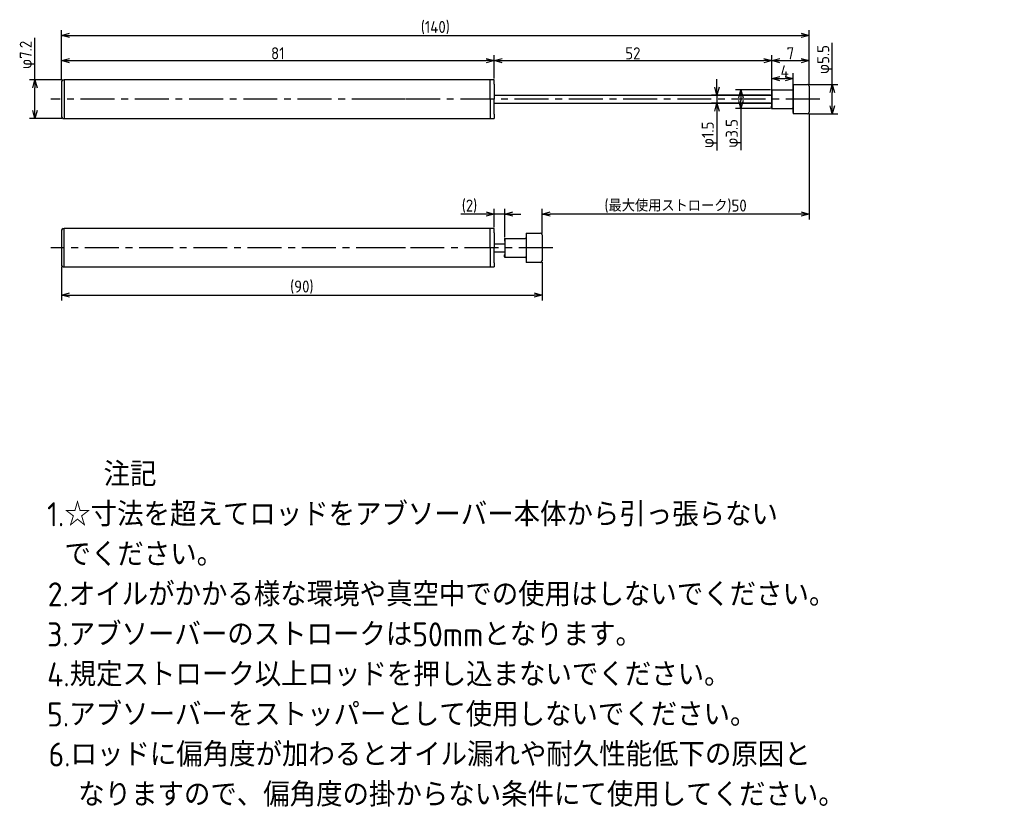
# Model space of a CAD drawing. Extents: x 92 to 277, y 67 to 215.
import ezdxf

# ---------------------------------------------------------------- set-up
doc = ezdxf.new("R2010")
doc.units = 0
doc.header["$LTSCALE"] = 0.2
doc.header["$MEASUREMENT"] = 0
doc.linetypes.add('CENTER', pattern=[50.8, 31.75, -6.35, 6.35, -6.35])
doc.layers.get('0').update_dxf_attribs({"linetype": 'CONTINUOUS'})
doc.layers.get('DEFPOINTS').update_dxf_attribs({"linetype": 'CONTINUOUS'})
for name, color, linetype in [('18-0-CON', 3, 'CONTINUOUS'), ('18-2-CEN', 1, 'CENTER'), ('35-0-CON', 7, 'CONTINUOUS')]:
    doc.layers.add(name, color=color, linetype=linetype)
doc.styles.add('DIMENSION', font='isocp.shx', dxfattribs={"bigfont": 'bigfont.shx'})
doc.styles.get("Standard").update_dxf_attribs({"font": 'isocp.shx', "bigfont": 'bigfont.shx'})
doc.dimstyles.new('外形図_部品図', dxfattribs={"dimscale": 0, "dimtxt": 4.5, "dimasz": 3, "dimexe": 2, "dimexo": 0.5, "dimgap": 0.5, "dimtad": 1, "dimdsep": 46, "dimtxsty": 'STANDARD', "dimcen": 2.5, "dimclrd": 161, "dimclre": 161, "dimclrt": 161, "dimadec": 0, "dimazin": 0, "dimtm": 1e-09, "dimtfac": 0.6, "dimtmove": 2, "dimatfit": 3, "dimfxl": 1, "dimtolj": 1, "dimarcsym": 0})

# ---------------------------------------------------------------- blocks, each defined once
blk = doc.blocks.new('_OPEN30')
at = {"color": 0, "linetype": 'ByBlock'}
for p, q in [((-1, 0.27), (0, 0)), ((0, 0), (-1, -0.27)), ((0, 0), (-1, 0))]:
    blk.add_line(p, q, dxfattribs=at)
blk = doc.blocks.new('*D178')
at = {"layer": '18-0-CON', "color": 161, "lineweight": -2}
for p, q in [((100, 203.55), (100, 208.22)), ((101.5, 207.22), (179.5, 207.22)), ((181, 203.85), (181, 208.22))]:
    blk.add_line(p, q, dxfattribs=at)
at = {"layer": 'DEFPOINTS', "color": 0}
for p in [(181, 207.22), (100, 203.3), (181, 203.6)]:
    blk.add_point(p, dxfattribs=at)
at = {"layer": '18-0-CON', "color": 161, "lineweight": -2, "xscale": 1.499999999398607, "yscale": 1.499999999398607, "zscale": 1.499999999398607, "rotation": 180}
blk.add_blockref('_OPEN30', (100, 207.22), dxfattribs=at)
at = {"layer": '18-0-CON', "color": 161, "lineweight": -2, "xscale": 1.499999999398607, "yscale": 1.499999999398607, "zscale": 1.499999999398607}
blk.add_blockref('_OPEN30', (181, 207.22), dxfattribs=at)
at = {"layer": '18-0-CON', "color": 161, "insert": (140.5, 208.59), "char_height": 2.25, "attachment_point": 5, "style": 'DIMENSION'}
blk.add_mtext('\\A1;81', dxfattribs=at)
blk = doc.blocks.new('*D177')
at = {"layer": '18-0-CON', "color": 161, "lineweight": -2}
for p, q in [((181, 203.85), (181, 208.22)), ((182.5, 207.22), (231.5, 207.22)), ((233, 202), (233, 208.22))]:
    blk.add_line(p, q, dxfattribs=at)
at = {"layer": 'DEFPOINTS', "color": 0}
for p in [(233, 207.22), (181, 203.6), (233, 201.75)]:
    blk.add_point(p, dxfattribs=at)
at = {"layer": '18-0-CON', "color": 161, "lineweight": -2, "xscale": 1.499999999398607, "yscale": 1.499999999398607, "zscale": 1.499999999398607, "rotation": 180}
blk.add_blockref('_OPEN30', (181, 207.22), dxfattribs=at)
at = {"layer": '18-0-CON', "color": 161, "lineweight": -2, "xscale": 1.499999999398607, "yscale": 1.499999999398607, "zscale": 1.499999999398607}
blk.add_blockref('_OPEN30', (233, 207.22), dxfattribs=at)
at = {"layer": '18-0-CON', "color": 161, "insert": (207, 208.59), "char_height": 2.25, "attachment_point": 5, "style": 'DIMENSION'}
blk.add_mtext('\\A1;52', dxfattribs=at)
blk = doc.blocks.new('*D176')
at = {"layer": '18-0-CON', "color": 161, "lineweight": -2}
for p, q in [((100, 203.55), (100, 212.93)), ((240, 202.7), (240, 212.93)), ((101.5, 211.93), (238.5, 211.93))]:
    blk.add_line(p, q, dxfattribs=at)
at = {"layer": 'DEFPOINTS', "color": 0}
for p in [(240, 211.93), (100, 203.3), (240, 202.45)]:
    blk.add_point(p, dxfattribs=at)
at = {"layer": '18-0-CON', "color": 161, "lineweight": -2, "xscale": 1.499999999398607, "yscale": 1.499999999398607, "zscale": 1.499999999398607, "rotation": 180}
blk.add_blockref('_OPEN30', (100, 211.93), dxfattribs=at)
at = {"layer": '18-0-CON', "color": 161, "lineweight": -2, "xscale": 1.499999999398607, "yscale": 1.499999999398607, "zscale": 1.499999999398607}
blk.add_blockref('_OPEN30', (240, 211.93), dxfattribs=at)
at = {"layer": '18-0-CON', "color": 161, "insert": (170, 213.41), "char_height": 2.25, "attachment_point": 5, "style": 'DIMENSION'}
blk.add_mtext('\\A1;(140)', dxfattribs=at)
blk = doc.blocks.new('*D175')
at = {"layer": '18-0-CON', "color": 161, "lineweight": -2}
for p, q in [((95.02, 203.6), (95.02, 211.47)), ((100.05, 203.6), (94.02, 203.6)), ((95.02, 197.9), (95.02, 202.1)), ((100.05, 196.4), (94.02, 196.4))]:
    blk.add_line(p, q, dxfattribs=at)
at = {"layer": 'DEFPOINTS', "color": 0}
for p in [(100.3, 203.6), (95.02, 196.4), (100.3, 196.4)]:
    blk.add_point(p, dxfattribs=at)
at = {"layer": '18-0-CON', "color": 161, "lineweight": -2, "xscale": 1.499999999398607, "yscale": 1.499999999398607, "zscale": 1.499999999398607}
for p, rotation in [((95.02, 203.6), 90), ((95.02, 196.4), 270)]:
    blk.add_blockref('_OPEN30', p, dxfattribs=dict(at, rotation=rotation))
at = {"layer": '18-0-CON', "color": 161, "insert": (93.64, 208.29), "char_height": 2.25, "attachment_point": 5, "rotation": 90, "style": 'DIMENSION'}
blk.add_mtext('\\A2;φ7.2', dxfattribs=at)
blk = doc.blocks.new('*D183')
at = {"layer": '18-0-CON', "color": 161, "lineweight": -2}
for p, q in [((232.75, 201.75), (226.23, 201.75)), ((227.23, 200.25), (227.23, 199.75)), ((232.75, 198.25), (226.23, 198.25)), ((227.23, 198.25), (227.23, 190.42))]:
    blk.add_line(p, q, dxfattribs=at)
at = {"layer": 'DEFPOINTS', "color": 0}
for p in [(233, 201.75), (227.23, 198.25), (233, 198.25)]:
    blk.add_point(p, dxfattribs=at)
at = {"layer": '18-0-CON', "color": 161, "lineweight": -2, "xscale": 1.499999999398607, "yscale": 1.499999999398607, "zscale": 1.499999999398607}
for p, rotation in [((227.23, 201.75), 90), ((227.23, 198.25), 270)]:
    blk.add_blockref('_OPEN30', p, dxfattribs=dict(at, rotation=rotation))
at = {"layer": '18-0-CON', "color": 161, "insert": (225.86, 193.58), "char_height": 2.25, "attachment_point": 5, "rotation": 90, "style": 'DIMENSION'}
blk.add_mtext('\\A1;φ3.5', dxfattribs=at)
blk = doc.blocks.new('*D182')
at = {"layer": '18-0-CON', "color": 161, "lineweight": -2}
for p, q in [((244.35, 202.75), (244.35, 210.58)), ((239.95, 202.75), (245.35, 202.75)), ((244.35, 198.75), (244.35, 201.25)), ((239.95, 197.25), (245.35, 197.25))]:
    blk.add_line(p, q, dxfattribs=at)
at = {"layer": 'DEFPOINTS', "color": 0}
for p in [(239.7, 202.75), (239.7, 197.25), (244.35, 197.25)]:
    blk.add_point(p, dxfattribs=at)
at = {"layer": '18-0-CON', "color": 161, "lineweight": -2, "xscale": 1.499999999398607, "yscale": 1.499999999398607, "zscale": 1.499999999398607}
for p, rotation in [((244.35, 202.75), 90), ((244.35, 197.25), 270)]:
    blk.add_blockref('_OPEN30', p, dxfattribs=dict(at, rotation=rotation))
at = {"layer": '18-0-CON', "color": 161, "insert": (242.98, 207.42), "char_height": 2.25, "attachment_point": 5, "rotation": 90, "style": 'DIMENSION'}
blk.add_mtext('\\A1;φ5.5', dxfattribs=at)
blk = doc.blocks.new('*D181')
at = {"layer": '18-0-CON', "color": 161, "lineweight": -2}
for p, q in [((222.73, 202.25), (222.73, 203.75)), ((232.75, 200.75), (221.73, 200.75)), ((232.75, 199.25), (221.73, 199.25)), ((222.73, 200.75), (222.73, 199.25)), ((222.73, 197.75), (222.73, 190.37))]:
    blk.add_line(p, q, dxfattribs=at)
at = {"layer": 'DEFPOINTS', "color": 0}
for p in [(222.73, 199.25), (233, 200.75), (233, 199.25)]:
    blk.add_point(p, dxfattribs=at)
at = {"layer": '18-0-CON', "color": 161, "lineweight": -2, "xscale": 1.499999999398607, "yscale": 1.499999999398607, "zscale": 1.499999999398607}
for p, rotation in [((222.73, 200.75), 270), ((222.73, 199.25), 90)]:
    blk.add_blockref('_OPEN30', p, dxfattribs=dict(at, rotation=rotation))
at = {"layer": '18-0-CON', "color": 161, "insert": (221.35, 193.31), "char_height": 2.25, "attachment_point": 5, "rotation": 90, "style": 'DIMENSION'}
blk.add_mtext('\\A1;φ1.5', dxfattribs=at)
blk = doc.blocks.new('*D180')
at = {"layer": '18-0-CON', "color": 161, "lineweight": -2}
for p, q in [((240, 197.3), (240, 177.46)), ((190, 174.86), (190, 179.46)), ((238.5, 178.46), (191.5, 178.46))]:
    blk.add_line(p, q, dxfattribs=at)
at = {"layer": 'DEFPOINTS', "color": 0}
for p in [(240, 197.55), (190, 178.46), (190, 174.61)]:
    blk.add_point(p, dxfattribs=at)
at = {"layer": '18-0-CON', "color": 161, "lineweight": -2, "xscale": 1.500000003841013, "yscale": 1.500000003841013, "zscale": 1.500000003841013, "rotation": 180}
blk.add_blockref('_OPEN30', (190, 178.46), dxfattribs=at)
at = {"layer": '18-0-CON', "color": 161, "lineweight": -2, "xscale": 1.500000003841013, "yscale": 1.500000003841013, "zscale": 1.500000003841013}
blk.add_blockref('_OPEN30', (240, 178.46), dxfattribs=at)
at = {"layer": '18-0-CON', "color": 161, "insert": (215, 179.95), "char_height": 2.25, "attachment_point": 5, "style": 'DIMENSION'}
blk.add_mtext('\\A1;(最大使用ストローク)50', dxfattribs=at)
blk = doc.blocks.new('*D174')
at = {"layer": '18-0-CON', "color": 161, "lineweight": -2}
for p, q in [((233, 202), (233, 208.22)), ((234.5, 207.22), (238.5, 207.22)), ((240, 202.7), (240, 208.22))]:
    blk.add_line(p, q, dxfattribs=at)
at = {"layer": 'DEFPOINTS', "color": 0}
for p in [(240, 207.22), (233, 201.75), (240, 202.45)]:
    blk.add_point(p, dxfattribs=at)
at = {"layer": '18-0-CON', "color": 161, "lineweight": -2, "xscale": 1.500000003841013, "yscale": 1.500000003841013, "zscale": 1.500000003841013, "rotation": 180}
blk.add_blockref('_OPEN30', (233, 207.22), dxfattribs=at)
at = {"layer": '18-0-CON', "color": 161, "lineweight": -2, "xscale": 1.500000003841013, "yscale": 1.500000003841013, "zscale": 1.500000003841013}
blk.add_blockref('_OPEN30', (240, 207.22), dxfattribs=at)
at = {"layer": '18-0-CON', "color": 161, "insert": (236.5, 208.59), "char_height": 2.25, "attachment_point": 5, "style": 'DIMENSION'}
blk.add_mtext('\\A1;7', dxfattribs=at)
blk = doc.blocks.new('*D184')
at = {"layer": '18-0-CON', "color": 161, "lineweight": -2}
for p, q in [((181, 176.01), (181, 179.46)), ((183, 174.16), (183, 179.46)), ((179.5, 178.46), (174.8, 178.46)), ((183, 178.46), (181, 178.46)), ((184.5, 178.46), (186, 178.46))]:
    blk.add_line(p, q, dxfattribs=at)
at = {"layer": 'DEFPOINTS', "color": 0}
for p in [(183, 178.46), (181, 175.76), (183, 173.91)]:
    blk.add_point(p, dxfattribs=at)
at = {"layer": '18-0-CON', "color": 161, "lineweight": -2, "xscale": 1.500000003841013, "yscale": 1.500000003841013, "zscale": 1.500000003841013}
blk.add_blockref('_OPEN30', (181, 178.46), dxfattribs=at)
at = {"layer": '18-0-CON', "color": 161, "lineweight": -2, "xscale": 1.500000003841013, "yscale": 1.500000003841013, "zscale": 1.500000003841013, "rotation": 180}
blk.add_blockref('_OPEN30', (183, 178.46), dxfattribs=at)
at = {"layer": '18-0-CON', "color": 161, "insert": (176.4, 179.95), "char_height": 2.25, "attachment_point": 5, "style": 'DIMENSION'}
blk.add_mtext('\\A1;(2)', dxfattribs=at)
blk = doc.blocks.new('*D185')
at = {"layer": '18-0-CON', "color": 161, "lineweight": -2}
for p, q in [((100, 168.61), (100, 162.3)), ((190, 169.46), (190, 162.3)), ((101.5, 163.3), (188.5, 163.3))]:
    blk.add_line(p, q, dxfattribs=at)
at = {"layer": 'DEFPOINTS', "color": 0}
for p in [(190, 169.71), (100, 168.86), (190, 163.3)]:
    blk.add_point(p, dxfattribs=at)
at = {"layer": '18-0-CON', "color": 161, "lineweight": -2, "xscale": 1.500000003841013, "yscale": 1.500000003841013, "zscale": 1.500000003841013, "rotation": 180}
blk.add_blockref('_OPEN30', (100, 163.3), dxfattribs=at)
at = {"layer": '18-0-CON', "color": 161, "lineweight": -2, "xscale": 1.500000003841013, "yscale": 1.500000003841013, "zscale": 1.500000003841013}
blk.add_blockref('_OPEN30', (190, 163.3), dxfattribs=at)
at = {"layer": '18-0-CON', "color": 161, "insert": (145, 164.79), "char_height": 2.25, "attachment_point": 5, "style": 'DIMENSION'}
blk.add_mtext('\\A1;(90)', dxfattribs=at)
blk = doc.blocks.new('*D179')
at = {"layer": '18-0-CON', "color": 161, "lineweight": -2}
for p, q in [((233, 198.5), (233, 204.86)), ((237, 197.5), (237, 204.86)), ((234.5, 203.86), (235.5, 203.86))]:
    blk.add_line(p, q, dxfattribs=at)
at = {"layer": 'DEFPOINTS', "color": 0}
for p in [(237, 203.86), (233, 198.25), (237, 197.25)]:
    blk.add_point(p, dxfattribs=at)
at = {"layer": '18-0-CON', "color": 161, "lineweight": -2, "xscale": 1.500000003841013, "yscale": 1.500000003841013, "zscale": 1.500000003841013, "rotation": 180}
blk.add_blockref('_OPEN30', (233, 203.86), dxfattribs=at)
at = {"layer": '18-0-CON', "color": 161, "lineweight": -2, "xscale": 1.500000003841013, "yscale": 1.500000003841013, "zscale": 1.500000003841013}
blk.add_blockref('_OPEN30', (237, 203.86), dxfattribs=at)
at = {"layer": '18-0-CON', "color": 161, "insert": (235.42, 205.24), "char_height": 2.25, "attachment_point": 5, "style": 'DIMENSION'}
blk.add_mtext('\\A1;4', dxfattribs=at)
blk = doc.blocks.new('*U113')
at = {"layer": '18-0-CON'}
for s, p in [('\u3000\u3000注記', (14.68, 121.86)), ('1.☆寸法を超えてロッドをアブソーバー本体から引っ張らない', (14, 114.36)), (' でください。', (14.68, 106.86)), ('2.オイルがかかる様な環境や真空中での使用はしないでください。', (14.12, 99.36)), ('3.アブソーバーのストロークは50mmとなります。', (14, 91.86)), ('4.規定ストローク以上ロッドを押し込まないでください。', (14, 84.36)), ('5.アブソーバーをストッパーとして使用しないでください。', (14, 76.86)), ('6.ロッドに偏角度が加わるとオイル漏れや耐久性能低下の原因と', (14.27, 69.36)), ('  なりますので、偏角度の掛からない条件にて使用してください。', (14.68, 61.86))]:
    blk.add_text(s, height=4.5, dxfattribs=at).set_placement(p)

msp = doc.modelspace()

# ---------------------------------------------------------------- linework, layer by layer
at = {"layer": '18-2-CEN'}
for p, q in [((242.00005, 200), (98.00145, 200)), ((164.40005, 200), (156.90005, 200)), ((192.00005, 172.15896), (98.00145, 172.15896)), ((164.40005, 172.15896), (156.90005, 172.15896))]:
    msp.add_line(p, q, dxfattribs=at)
at = {"layer": '35-0-CON'}
for p, q in [((100, 203.3), (100, 196.7)), ((100.3, 203.6), (100.5, 203.6)), ((181.00005, 203.6), (100.5, 203.6)), ((100.5, 203.6), (100.5, 203.4)), ((100.5, 203.6), (100.5, 196.4)), ((180.30005, 200), (180.30005, 203.6)), ((181.00005, 202.8), (181.00005, 203.6)), ((181.00005, 202.8), (181.00005, 200)), ((232.95005, 201.7), (232.95005, 201.3)), ((233.00005, 201.75), (233.00005, 198.25)), ((233.00005, 201.75), (236.80005, 201.75)), ((233.00005, 201.75), (233.00005, 201.75)), ((233.00005, 201.25), (233.00005, 201.25)), ((237.00005, 202.75), (239.70005, 202.75)), ((237.00005, 202.75), (237.00005, 197.25)), ((240.00005, 202.45), (240.00005, 197.55)), ((180.30005, 200), (180.30005, 196.4)), ((181.00005, 200.75), (233.00005, 200.75)), ((181.00005, 197.2), (181.00005, 200)), ((181.00005, 199.25), (233.00005, 199.25)), ((232.95005, 198.3), (232.95005, 198.7)), ((233.00005, 198.75), (233.00005, 198.75)), ((233.00005, 198.25), (236.80005, 198.25)), ((233.00005, 198.25), (233.00005, 198.25)), ((100.3, 196.4), (100.5, 196.4)), ((100.50005, 196.4), (181.00005, 196.4)), ((181.00005, 197.2), (181.00005, 196.4)), ((239.70005, 197.25), (237.00005, 197.25)), ((100, 175.45896), (100, 168.85896)), ((100.3, 175.75896), (100.5, 175.75896)), ((181.00005, 175.75896), (100.5, 175.75896)), ((100.5, 168.55896), (100.5, 175.75896)), ((180.30005, 172.15896), (180.30005, 175.75896)), ((181.00005, 174.95896), (181.00005, 175.75896)), ((181.00005, 174.95896), (181.00005, 172.15896)), ((182.95005, 173.85896), (182.95005, 173.45896)), ((183.00005, 173.90896), (183.00005, 170.40896)), ((183.00005, 173.90896), (186.80005, 173.90896)), ((183.00005, 173.90896), (183.00005, 173.90896)), ((183.00005, 173.40896), (183.00005, 173.40896)), ((187.00005, 174.90896), (189.70005, 174.90896)), ((187.00005, 174.90896), (187.00005, 169.40896)), ((190.00005, 174.60896), (190.00005, 169.70896)), ((180.30005, 172.15896), (180.30005, 168.55896)), ((181.00005, 172.90896), (183.00005, 172.90896)), ((181.00005, 169.35896), (181.00005, 172.15896)), ((181.00005, 171.40896), (183.00005, 171.40896)), ((182.95005, 170.45896), (182.95005, 170.85896)), ((183.00005, 170.90896), (183.00005, 170.90896)), ((183.00005, 170.40896), (186.80005, 170.40896)), ((183.00005, 170.40896), (183.00005, 170.40896)), ((100.3, 168.55896), (100.5, 168.55896)), ((100.50005, 168.55896), (181.00005, 168.55896)), ((181.00005, 169.35896), (181.00005, 168.55896)), ((189.70005, 169.40896), (187.00005, 169.40896))]:
    msp.add_line(p, q, dxfattribs=at)
for centre, radius, start, end in [((100.3, 203.3), 0.3, 90, 180), ((233.00005, 201.7), 0.05, 90, 180), ((233.00005, 201.3), 0.05, 180, 270), ((236.80005, 201.95), 0.2, 270, 0), ((239.70005, 202.45), 0.3, 0, 90), ((233.00005, 198.7), 0.05, 90, 180), ((233.00005, 198.3), 0.05, 180, 270), ((236.80005, 198.05), 0.2, 0, 90), ((239.70005, 197.55), 0.3, 270, 0), ((100.3, 196.7), 0.3, 180, 270), ((100.3, 175.45896), 0.3, 90, 180), ((183.00005, 173.85896), 0.05, 90, 180), ((183.00005, 173.45896), 0.05, 180, 270), ((186.80005, 174.10896), 0.2, 270, 0), ((189.70005, 174.60896), 0.3, 0, 90), ((183.00005, 170.85896), 0.05, 90, 180), ((183.00005, 170.45896), 0.05, 180, 270), ((186.80005, 170.20896), 0.2, 0, 90), ((189.70005, 169.70896), 0.3, 270, 0), ((100.3, 168.85896), 0.3, 180, 270)]:
    msp.add_arc(centre, radius, start, end, dxfattribs=at)

# ---------------------------------------------------------------- block references
at = {"layer": '18-0-CON'}
msp.add_blockref('*U113', (83.29962, 5.61628), dxfattribs=at)

# ---------------------------------------------------------------- dimensions: what is measured, and where the dimension line sits
for base, p1, p2, override, picture, middle in [((240.00005, 211.92515), (100, 203.3), (240.00005, 202.45), {"dimscale": 0.5, "dimtad": 3, "dimpost": '(<>)', "dimtxsty": 'DIMENSION', "dimblk1": 'OPEN30', "dimblk2": 'OPEN30', "dimsah": 1}, '*D176', (170.00003, 213.41265)), ((181.00005, 207.21523), (100, 203.3), (181.00005, 203.6), {"dimscale": 0.5, "dimtad": 3, "dimtxsty": 'DIMENSION', "dimblk1": 'OPEN30', "dimblk2": 'OPEN30', "dimsah": 1}, '*D178', (140.50003, 208.59023)), ((233.00005, 207.21523), (181.00005, 203.6), (233.00005, 201.75), {"dimscale": 0.5, "dimtad": 3, "dimpost": '<>', "dimtxsty": 'DIMENSION', "dimblk1": 'OPEN30', "dimblk2": 'OPEN30', "dimsah": 1}, '*D177', (207.00005, 208.59045)), ((190.00005, 163.29921), (100, 168.85896), (190.00005, 169.70896), {"dimscale": 0.5, "dimtad": 3, "dimdec": 1, "dimpost": '(<>)', "dimtxsty": 'DIMENSION', "dimblk": 'OPEN30', "dimtdec": 4, "dimtmove": 0, "dimtzin": 0}, '*D185', (145.00003, 164.78726))]:
    dim = msp.add_linear_dim(base=base, p1=p1, p2=p2, dimstyle='外形図_部品図', override=override, dxfattribs=at)
    dim.commit()
    dim.dimension.update_dxf_attribs({"geometry": picture, "text_midpoint": middle})
for base, p1, p2, override, picture, middle in [((95.01594, 196.4), (100.3, 203.6), (100.3, 196.4), {"dimscale": 0.5, "dimtad": 3, "dimpost": 'φ<>', "dimtxsty": 'DIMENSION', "dimblk1": 'OPEN30', "dimblk2": 'OPEN30', "dimsah": 1, "dimtp": 0.1, "dimtm": 0.3, "dimtmove": 0, "dimtolj": 2}, '*D175', (95.01594, 208.28632)), ((244.35202, 197.25), (239.70005, 202.75), (239.70005, 197.25), {"dimscale": 0.5, "dimtad": 3, "dimpost": 'φ<>', "dimtxsty": 'DIMENSION', "dimblk1": 'OPEN30', "dimblk2": 'OPEN30', "dimsah": 1, "dimtmove": 0}, '*D182', (244.35202, 207.41535)), ((222.72549, 199.25), (233.00005, 200.75), (233.00005, 199.25), {"dimscale": 0.5, "dimtad": 3, "dimpost": 'φ<>', "dimtxsty": 'DIMENSION', "dimblk1": 'OPEN30', "dimblk2": 'OPEN30', "dimsah": 1, "dimtmove": 0}, '*D181', (222.72549, 193.30965)), ((227.23101, 198.25), (233.00005, 201.75), (233.00005, 198.25), {"dimscale": 0.5, "dimtad": 3, "dimpost": 'φ<>', "dimtxsty": 'DIMENSION', "dimblk1": 'OPEN30', "dimblk2": 'OPEN30', "dimsah": 1, "dimtmove": 0}, '*D183', (227.23101, 193.58465))]:
    dim = msp.add_linear_dim(base=base, p1=p1, p2=p2, angle=90, dimstyle='外形図_部品図', override=override, dxfattribs=at)
    dim.commit()
    dim.dimension.update_dxf_attribs({"geometry": picture, "text_midpoint": middle, "dimtype": 160})
for base, p1, p2, override, picture, middle in [((240.00005, 207.21523), (233.00005, 201.75), (240.00005, 202.45), {"dimscale": 0.5, "dimtad": 3, "dimdec": 4, "dimtxsty": 'DIMENSION', "dimblk": 'OPEN30', "dimtdec": 4, "dimtmove": 0, "dimtzin": 0}, '*D174', (236.50005, 207.21523)), ((237.00005, 203.86302), (233.00005, 198.25), (237.00005, 197.25), {"dimscale": 0.5, "dimtad": 3, "dimdec": 4, "dimtxsty": 'DIMENSION', "dimblk": 'OPEN30', "dimtdec": 4, "dimtmove": 0, "dimtzin": 0}, '*D179', (235.4178, 203.86302)), ((190.00005, 178.45775), (240.00005, 197.55), (190.00005, 174.60896), {"dimscale": 0.5, "dimtad": 3, "dimdec": 4, "dimpost": '(最大使用ストローク)<>', "dimtxsty": 'DIMENSION', "dimblk": 'OPEN30', "dimtdec": 4, "dimtmove": 0, "dimtzin": 0}, '*D180', (215.00005, 178.45775)), ((183.00005, 178.45775), (181.00005, 175.75896), (183.00005, 173.90896), {"dimscale": 0.5, "dimtad": 3, "dimdec": 4, "dimpost": '(<>)', "dimtxsty": 'DIMENSION', "dimblk": 'OPEN30', "dimtdec": 4, "dimtmove": 0, "dimtzin": 0}, '*D184', (176.40094, 178.45775))]:
    dim = msp.add_linear_dim(base=base, p1=p1, p2=p2, dimstyle='外形図_部品図', override=override, dxfattribs=at)
    dim.commit()
    dim.dimension.update_dxf_attribs({"geometry": picture, "text_midpoint": middle, "dimtype": 160})

doc.saveas('drawing.dxf')
